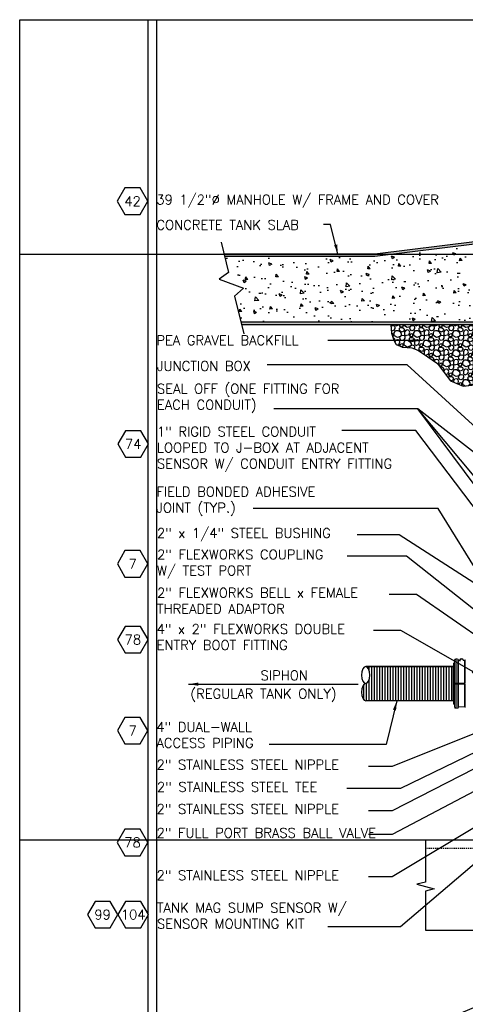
# Model space of a CAD drawing. Extents: x -174 to 90, y 3202 to 3403.
# Tile 2 of 35: x -174 to -122, y 3279 to 3394. Entities that reach past the tile are written whole.
import ezdxf
from ezdxf.enums import TextEntityAlignment as Align

# ---------------------------------------------------------------- set-up
doc = ezdxf.new("R2010")
doc.units = 0
doc.header["$MEASUREMENT"] = 0
doc.linetypes.add('HIDDEN3', pattern=[0.2, 0.125, -0.075])
doc.layers.get('0').update_dxf_attribs({"linetype": 'CONTINUOUS'})
doc.layers.get('DEFPOINTS').update_dxf_attribs({"linetype": 'CONTINUOUS'})
for name, color, linetype in [('BOARDER-TXT', 2, 'CONTINUOUS'), ('CONCRETE-HATCH', 2, 'CONTINUOUS'), ('CONDUIT', 2, 'CONTINUOUS'), ('FREEZE-ALWAYS', 7, 'CONTINUOUS'), ('GALV-2-PIPE', 3, 'CONTINUOUS'), ('PEAGRAVEL-HATCH', 7, 'CONTINUOUS'), ('TANK-SLAB', 6, 'CONTINUOUS'), ('TANK-UST', 5, 'CONTINUOUS'), ('TEXT', 3, 'CONTINUOUS')]:
    doc.layers.add(name, color=color, linetype=linetype)
doc.layers.add('FREEZE-LINES', color=8, linetype='CONTINUOUS', plot=False)
doc.styles.add('GM2-3$0$SIMPLEX', font='simplex.shx')
doc.styles.add('SIMPLEX', font='simplex')
doc.dimstyles.new('DIM12', dxfattribs={"dimscale": 12, "dimtxt": 0.09375, "dimasz": 0.09375, "dimexe": 0.0625, "dimexo": 0.0625, "dimgap": 0.0625, "dimtad": 1, "dimdec": 4, "dimzin": 3, "dimdsep": 46, "dimlunit": 4, "dimtxsty": 'SIMPLEX', "dimcen": 0, "dimclrd": 3, "dimclre": 3, "dimclrt": 3, "dimadec": 0, "dimazin": 0, "dimtfac": 1, "dimtdec": 4, "dimtmove": 0, "dimatfit": 3, "dimfxl": 1, "dimfrac": 2, "dimtolj": 1, "dimtzin": 3, "dimarcsym": 0})

# ---------------------------------------------------------------- blocks, each defined once
blk = doc.blocks.new('HEX')
at = {"color": 3}
blk.add_lwpolyline([(-0.0577, 0.1), (-0.1155, 0), (-0.0577, -0.1), (0.0577, -0.1), (0.1155, 0), (0.0577, 0.1)], close=True, dxfattribs=at)
at = {"color": 3, "style": 'SIMPLEX'}
blk.add_attdef('D#', text='', height=0.08, dxfattribs=at).set_placement((0, 0), align=Align.MIDDLE)
blk = doc.blocks.new('A$C583E68AF')
at = {"linetype": 'Continuous', "lineweight": 18}
for p, q in [((2.04, 0.38), (2.04, -2.3)), ((2.06, 0.41), (2.06, -2.3)), ((2.08, 0.41), (2.06, 0.41)), ((2.08, 0.41), (2.08, -2.3)), ((2.1, 0.38), (2.1, -2.3)), ((2.13, 0.34), (2.13, -2.3)), ((2.29, 0.34), (2.13, 0.34)), ((2.29, 0.33), (2.29, 0.33)), ((2.47, 0.51), (2.48, 0.51)), ((2.83, 0.34), (2.66, 0.34)), ((2.66, 0.26), (2.66, 0.33)), ((2.83, 0.34), (2.83, -2.3)), ((2.85, -2.3), (2.85, 0.4)), ((2.98, -2.3), (2.98, 0.52)), ((3.16, 0.52), (2.98, 0.52)), ((3.16, -2.3), (3.16, 0.52)), ((3.29, -2.3), (3.29, 0.4)), ((3.41, 0.04), (3.33, 0.07)), ((3.33, 0.07), (3.33, -2.3)), ((3.41, -2.3), (3.41, 0.04)), ((2.08, -2.3), (2.06, -2.3)), ((2.83, -2.3), (2.13, -2.3)), ((2.24, -2.3), (2.24, -2.43)), ((2.72, -2.3), (2.72, -2.43)), ((2.82, -2.3), (2.82, -2.43)), ((2.82, -2.3), (2.82, -2.36)), ((3.16, -2.3), (2.98, -2.3)), ((2.98, -2.3), (2.98, -2.36)), ((3.01, -2.3), (3.01, -2.36)), ((3.04, -2.43), (3.04, -2.3)), ((3.1, -2.36), (3.1, -2.3)), ((3.13, -2.3), (3.13, -2.43)), ((2.04, -5.11), (2.04, -2.43)), ((2.06, -5.13), (2.06, -2.43)), ((2.06, -2.43), (2.08, -2.43)), ((2.08, -5.13), (2.08, -2.43)), ((2.1, -5.11), (2.1, -2.43)), ((2.13, -5.07), (2.13, -2.43)), ((2.13, -2.43), (2.83, -2.43)), ((2.82, -2.36), (2.82, -2.43)), ((2.83, -5.07), (2.83, -2.43)), ((2.85, -2.43), (2.85, -5.13)), ((2.98, -2.36), (2.98, -2.43)), ((2.98, -2.43), (2.98, -5.25)), ((2.98, -2.43), (3.16, -2.43)), ((3.01, -2.36), (3.01, -2.43)), ((3.1, -2.43), (3.1, -2.36)), ((3.16, -2.43), (3.16, -5.25)), ((3.29, -2.43), (3.29, -5.13)), ((3.33, -4.8), (3.33, -2.43)), ((3.41, -2.43), (3.41, -4.76)), ((2.06, -5.13), (2.08, -5.13)), ((2.13, -5.07), (2.83, -5.07)), ((2.98, -5.25), (3.16, -5.25)), ((3.33, -4.8), (3.41, -4.76))]:
    blk.add_line(p, q, dxfattribs=at)
for centre, radius, start, end in [((2.06, 0.38), 0.025, 90, 180), ((2.08, 0.38), 0.025, 0, 90), ((2.47, 0.33), 0.18, 90, 180), ((2.48, 0.33), 0.18, 0, 90), ((2.98, 0.4), 0.125, 90, 180), ((3.16, 0.4), 0.125, 0, 90), ((2.06, -5.11), 0.025, 180, 270), ((2.08, -5.11), 0.025, 270, 0), ((2.98, -5.13), 0.125, 180, 270), ((3.16, -5.13), 0.125, 270, 0)]:
    blk.add_arc(centre, radius, start, end, dxfattribs=at)
at = {"linetype": 'Continuous', "lineweight": 18, "extrusion": (0, 0, -1)}
for centre, radius, start, end in [((-2.13, 0.37), 0.025, 270, 0), ((-2.48, 0.37), 0.21, 353.8505, 186.1498), ((-2.48, 0.37), 0.21, 203.7418, 208.2425), ((-2.83, 0.37), 0.025, 180, 270), ((-3.35, 0.13), 0.0625, 292.9959, 0), ((-2.13, -5.1), 0.025, 0, 90), ((-2.83, -5.1), 0.025, 90, 180), ((-3.35, -4.86), 0.0625, 0, 67.0041)]:
    blk.add_arc(centre, radius, start, end, dxfattribs=at)
at = {"linetype": 'Continuous', "lineweight": 18}
for points, knots in [([(2.06, -2.3), (2.06, -2.3), (2.06, -2.3), (2.06, -2.3), (2.06, -2.3), (2.05, -2.3), (2.05, -2.3), (2.05, -2.3), (2.04, -2.3), (2.04, -2.3), (2.04, -2.3), (2.04, -2.3), (2.04, -2.3), (2.04, -2.3)], [0, 0, 0, 0, 0.096054, 0.096054, 0.310909, 0.310909, 0.444136, 0.444136, 0.6591, 0.6591, 0.874061, 0.874061, 1, 1, 1, 1]), ([(2.1, -2.3), (2.1, -2.3), (2.1, -2.3), (2.1, -2.3), (2.1, -2.3), (2.1, -2.3), (2.09, -2.3), (2.09, -2.3), (2.09, -2.3), (2.08, -2.3), (2.08, -2.3), (2.08, -2.3), (2.08, -2.3), (2.08, -2.3)], [0, 0, 0, 0, 0.206603, 0.206603, 0.421636, 0.421636, 0.555112, 0.555112, 0.770013, 0.770013, 0.984917, 0.984917, 1, 1, 1, 1]), ([(2.1, -2.3), (2.1, -2.3), (2.1, -2.3), (2.1, -2.3), (2.1, -2.3), (2.11, -2.3), (2.11, -2.3), (2.11, -2.3), (2.11, -2.3), (2.12, -2.3), (2.12, -2.3), (2.12, -2.3), (2.13, -2.3), (2.13, -2.3)], [0, 0, 0, 0, 0.07909, 0.07909, 0.294111, 0.294111, 0.4276, 0.4276, 0.642515, 0.642515, 0.857432, 0.857432, 1, 1, 1, 1]), ([(2.83, -2.3), (2.83, -2.3), (2.83, -2.3), (2.83, -2.3), (2.84, -2.3), (2.84, -2.3), (2.84, -2.3), (2.85, -2.3), (2.85, -2.3), (2.85, -2.3), (2.85, -2.3), (2.85, -2.3), (2.85, -2.3), (2.85, -2.3)], [0, 0, 0, 0, 0.126041, 0.126041, 0.340893, 0.340893, 0.555765, 0.555765, 0.689044, 0.689044, 0.904055, 0.904055, 1, 1, 1, 1]), ([(2.98, -2.3), (2.96, -2.3), (2.95, -2.3), (2.93, -2.3), (2.91, -2.3), (2.89, -2.3), (2.89, -2.3), (2.87, -2.3), (2.87, -2.3), (2.86, -2.3), (2.85, -2.3), (2.85, -2.3), (2.85, -2.3), (2.85, -2.3)], [0, 0, 0, 0, 0.199624, 0.199624, 0.414501, 0.414501, 0.547754, 0.547754, 0.762752, 0.762752, 0.977748, 0.977748, 1, 1, 1, 1]), ([(3.29, -2.3), (3.29, -2.3), (3.28, -2.3), (3.28, -2.3), (3.27, -2.3), (3.25, -2.3), (3.24, -2.3), (3.22, -2.3), (3.22, -2.3), (3.19, -2.3), (3.18, -2.3), (3.16, -2.3), (3.16, -2.3), (3.16, -2.3)], [0, 0, 0, 0, 0.200992, 0.200992, 0.416022, 0.416022, 0.631018, 0.631018, 0.764422, 0.764422, 0.9793, 0.9793, 1, 1, 1, 1]), ([(3.29, -2.3), (3.29, -2.3), (3.29, -2.3), (3.29, -2.3), (3.29, -2.3), (3.29, -2.3), (3.3, -2.3), (3.31, -2.3), (3.31, -2.3), (3.32, -2.3), (3.32, -2.3), (3.33, -2.3)], [0, 0, 0, 0, 0.058623, 0.058623, 0.347371, 0.347371, 0.636272, 0.636272, 0.924778, 0.924778, 1, 1, 1, 1]), ([(2.04, -2.43), (2.04, -2.43), (2.04, -2.43), (2.04, -2.43), (2.04, -2.43), (2.04, -2.43), (2.05, -2.43), (2.05, -2.43), (2.05, -2.43), (2.06, -2.43), (2.06, -2.43), (2.06, -2.43), (2.06, -2.43), (2.06, -2.43)], [0, 0, 0, 0, 0.123277, 0.123277, 0.338148, 0.338148, 0.552998, 0.552998, 0.767801, 0.767801, 0.982551, 0.982551, 1, 1, 1, 1]), ([(2.08, -2.43), (2.08, -2.43), (2.08, -2.43), (2.08, -2.43), (2.09, -2.43), (2.09, -2.43), (2.09, -2.43), (2.1, -2.43), (2.1, -2.43), (2.1, -2.43), (2.1, -2.43), (2.1, -2.43), (2.1, -2.43), (2.1, -2.43)], [0, 0, 0, 0, 0.098343, 0.098343, 0.313088, 0.313088, 0.527849, 0.527849, 0.742653, 0.742653, 0.957512, 0.957512, 1, 1, 1, 1]), ([(2.13, -2.43), (2.13, -2.43), (2.12, -2.43), (2.12, -2.43), (2.12, -2.43), (2.12, -2.43), (2.11, -2.43), (2.11, -2.43), (2.11, -2.43), (2.1, -2.43), (2.1, -2.43), (2.1, -2.43), (2.1, -2.43), (2.1, -2.43)], [0, 0, 0, 0, 0.108001, 0.108001, 0.241232, 0.241232, 0.456146, 0.456146, 0.671057, 0.671057, 0.886009, 0.886009, 1, 1, 1, 1]), ([(2.85, -2.43), (2.85, -2.43), (2.85, -2.43), (2.85, -2.43), (2.85, -2.43), (2.85, -2.43), (2.85, -2.43), (2.84, -2.43), (2.84, -2.43), (2.84, -2.43), (2.83, -2.43), (2.83, -2.43), (2.83, -2.43), (2.83, -2.43)], [0, 0, 0, 0, 0.096034, 0.096034, 0.311054, 0.311054, 0.526061, 0.526061, 0.741022, 0.741022, 0.87438, 0.87438, 1, 1, 1, 1]), ([(2.85, -2.43), (2.85, -2.43), (2.85, -2.43), (2.86, -2.43), (2.86, -2.43), (2.88, -2.43), (2.89, -2.43), (2.91, -2.43), (2.92, -2.43), (2.95, -2.43), (2.96, -2.43), (2.97, -2.43), (2.98, -2.43), (2.98, -2.43)], [0, 0, 0, 0, 0.124563, 0.124563, 0.339431, 0.339431, 0.554275, 0.554275, 0.769073, 0.769073, 0.98382, 0.98382, 1, 1, 1, 1]), ([(3.16, -2.43), (3.17, -2.43), (3.18, -2.43), (3.21, -2.43), (3.22, -2.43), (3.24, -2.43), (3.25, -2.43), (3.27, -2.43), (3.28, -2.43), (3.29, -2.43), (3.29, -2.43), (3.29, -2.43)], [0, 0, 0, 0, 0.169372, 0.169372, 0.383994, 0.383994, 0.598638, 0.598638, 0.813329, 0.813329, 1, 1, 1, 1]), ([(3.33, -2.43), (3.32, -2.43), (3.32, -2.43), (3.31, -2.43), (3.3, -2.43), (3.29, -2.43), (3.29, -2.43), (3.29, -2.43), (3.29, -2.43), (3.29, -2.43)], [0, 0, 0, 0, 0.209121, 0.209121, 0.497484, 0.497484, 0.785843, 0.785843, 1, 1, 1, 1])]:
    blk.add_open_spline(points, degree=3, knots=knots, dxfattribs=at)
for points in [[(3.33, -2.3), (3.35, -2.3), (3.38, -2.3), (3.41, -2.3)], [(3.41, -2.43), (3.38, -2.43), (3.35, -2.43), (3.33, -2.43)]]:
    blk.add_open_spline(points, degree=3, dxfattribs=at)
blk = doc.blocks.new('A$C0CB26CEE')
at = {"layer": 'BOARDER-TXT'}
h = blk.add_hatch(dxfattribs=at)
h.set_pattern_fill('ANSI31', color=256, scale=2.5, angle=45)
h.set_pattern_definition([(90, (695.26196, -3306.75625), (-0.3125, 3e-17), [])])
h.paths.add_polyline_path([(-14.65, 4.83), (-14.66, 4.83), (-14.65, 4.83)])
h.paths.add_polyline_path([(-14.67, 6.77), (-14.66, 6.78), (-14.66, 6.78)])
h.paths.add_polyline_path([(-14.69, 6.76), (-14.68, 6.77), (-14.68, 6.77)])
h.paths.add_polyline_path([(-14.65, 6.78), (-14.64, 6.79), (-14.64, 6.79)])
h.paths.add_polyline_path([(-14.57, 4.81), (-14.58, 4.81), (-14.57, 4.81)])
h.paths.add_polyline_path([(-14.63, 6.79), (-14.62, 6.8), (-14.62, 6.79)])
h.paths.add_polyline_path([(-14.59, 4.81), (-14.6, 4.81), (-14.59, 4.81)])
h.paths.add_polyline_path([(-14.61, 6.8), (-14.6, 6.8), (-14.6, 6.8)])
h.paths.add_polyline_path([(-14.61, 4.81), (-14.62, 4.82), (-14.61, 4.82)])
h.paths.add_polyline_path([(-14.59, 6.8), (-14.58, 6.8), (-14.58, 6.8)])
h.paths.add_polyline_path([(-14.63, 4.82), (-14.64, 4.82), (-14.63, 4.82)])
h.paths.add_polyline_path([(-4.31, 6.81), (-14.55, 6.81), (-14.54, 6.81), (-14.53, 6.81), (-14.52, 6.8), (-14.51, 6.8), (-14.5, 6.8), (-14.49, 6.8), (-14.48, 6.8), (-14.47, 6.79), (-14.46, 6.79), (-14.45, 6.78), (-14.44, 6.78), (-14.43, 6.77), (-14.42, 6.77), (-14.41, 6.76), (-14.4, 6.76), (-14.39, 6.75), (-14.38, 6.74), (-14.37, 6.73), (-14.36, 6.73), (-14.35, 6.72), (-14.34, 6.71), (-14.33, 6.7), (-14.32, 6.69), (-14.32, 6.68), (-14.31, 6.67), (-14.3, 6.66), (-14.29, 6.65), (-14.28, 6.64), (-14.27, 6.62), (-14.26, 6.61), (-14.26, 6.6), (-14.25, 6.58), (-14.24, 6.57), (-14.23, 6.56), (-14.22, 6.54), (-14.22, 6.53), (-14.21, 6.51), (-14.2, 6.5), (-14.2, 6.48), (-14.19, 6.47), (-14.18, 6.45), (-14.18, 6.43), (-14.17, 6.42), (-14.16, 6.4), (-14.16, 6.38), (-14.15, 6.37), (-14.15, 6.35), (-14.14, 6.33), (-14.14, 6.31), (-14.13, 6.29), (-14.13, 6.28), (-14.12, 6.26), (-14.12, 6.24), (-14.11, 6.22), (-14.11, 6.2), (-14.1, 6.18), (-14.1, 6.16), (-14.1, 6.14), (-14.09, 6.12), (-14.09, 6.1), (-14.09, 6.08), (-14.09, 6.06), (-14.08, 6.04), (-14.08, 6.02), (-14.08, 6), (-14.08, 5.98), (-14.07, 5.95), (-14.07, 5.93), (-14.07, 5.91), (-14.07, 5.89), (-14.07, 5.87), (-14.07, 5.85), (-14.07, 5.83), (-14.07, 5.81), (-14.07, 5.79), (-14.07, 5.76), (-14.07, 5.74), (-14.07, 5.72), (-14.07, 5.7), (-14.07, 5.68), (-14.07, 5.66), (-14.08, 5.64), (-14.08, 5.62), (-14.08, 5.6), (-14.08, 5.58), (-14.09, 5.55), (-14.09, 5.53), (-14.09, 5.51), (-14.09, 5.49), (-14.1, 5.47), (-14.1, 5.45), (-14.1, 5.43), (-14.11, 5.41), (-14.11, 5.39), (-14.12, 5.38), (-14.12, 5.36), (-14.13, 5.34), (-14.13, 5.32), (-14.14, 5.3), (-14.14, 5.28), (-14.15, 5.26), (-14.15, 5.25), (-14.16, 5.23), (-14.16, 5.21), (-14.17, 5.2), (-14.18, 5.18), (-14.18, 5.16), (-14.19, 5.15), (-14.2, 5.13), (-14.2, 5.11), (-14.21, 5.1), (-14.22, 5.08), (-14.22, 5.07), (-14.23, 5.06), (-14.24, 5.04), (-14.25, 5.03), (-14.26, 5.02), (-14.26, 5), (-14.27, 4.99), (-14.28, 4.98), (-14.29, 4.97), (-14.3, 4.96), (-14.31, 4.94), (-14.32, 4.93), (-14.32, 4.92), (-14.33, 4.91), (-14.34, 4.9), (-14.35, 4.9), (-14.36, 4.89), (-14.37, 4.88), (-14.38, 4.87), (-14.39, 4.86), (-14.4, 4.86), (-14.41, 4.85), (-14.42, 4.84), (-14.43, 4.84), (-14.44, 4.83), (-14.45, 4.83), (-14.46, 4.82), (-14.47, 4.82), (-14.48, 4.82), (-14.49, 4.81), (-14.5, 4.81), (-14.51, 4.81), (-14.52, 4.81), (-14.53, 4.81), (-14.54, 4.81), (-14.55, 4.81), (-14.56, 4.81), (-14.56, 4.81), (-14.58, 4.8), (-14.6, 4.8), (-14.62, 4.79), (-14.64, 4.79), (-14.66, 4.78), (-14.68, 4.77), (-14.7, 4.76), (-14.71, 4.75), (-14.72, 4.74), (-14.73, 4.73), (-14.74, 4.73), (-14.75, 4.72), (-14.76, 4.71), (-14.76, 4.7), (-14.77, 4.69), (-14.78, 4.68), (-14.79, 4.67), (-14.8, 4.66), (-14.81, 4.65), (-14.82, 4.64), (-14.83, 4.62), (-14.83, 4.61), (-14.84, 4.6), (-14.85, 4.58), (-14.86, 4.57), (-14.87, 4.56), (-14.87, 4.54), (-14.88, 4.53), (-14.89, 4.51), (-14.89, 4.5), (-14.9, 4.48), (-14.91, 4.47), (-14.92, 4.45), (-14.92, 4.43), (-14.93, 4.42), (-14.93, 4.4), (-14.94, 4.38), (-14.95, 4.37), (-14.95, 4.35), (-14.96, 4.33), (-14.96, 4.31), (-14.97, 4.29), (-14.97, 4.28), (-14.98, 4.26), (-14.98, 4.24), (-14.99, 4.22), (-14.99, 4.2), (-14.99, 4.18), (-15, 4.16), (-15, 4.14), (-15, 4.12), (-15.01, 4.1), (-15.01, 4.08), (-15.01, 4.06), (-15.01, 4.04), (-15.02, 4.02), (-15.02, 4), (-15.02, 3.98), (-15.02, 3.95), (-15.02, 3.93), (-15.03, 3.91), (-15.03, 3.89), (-15.03, 3.87), (-15.03, 3.85), (-15.03, 3.83), (-15.03, 3.81), (-15.03, 3.79), (-15.03, 3.76), (-15.03, 3.74), (-15.03, 3.72), (-15.03, 3.7), (-15.02, 3.68), (-15.02, 3.66), (-15.02, 3.64), (-15.02, 3.62), (-15.02, 3.6), (-15.01, 3.58), (-15.01, 3.55), (-15.01, 3.53), (-15.01, 3.51), (-15, 3.49), (-15, 3.47), (-15, 3.45), (-14.99, 3.43), (-14.99, 3.41), (-14.99, 3.39), (-14.98, 3.38), (-14.98, 3.36), (-14.97, 3.34), (-14.97, 3.32), (-14.96, 3.3), (-14.96, 3.28), (-14.95, 3.26), (-14.95, 3.25), (-14.94, 3.23), (-14.93, 3.21), (-14.93, 3.2), (-14.92, 3.18), (-14.92, 3.16), (-14.91, 3.15), (-14.9, 3.13), (-14.89, 3.11), (-14.89, 3.1), (-14.88, 3.08), (-14.87, 3.07), (-14.87, 3.06), (-14.86, 3.04), (-14.85, 3.03), (-14.84, 3.02), (-14.83, 3), (-14.83, 2.99), (-14.82, 2.98), (-14.81, 2.97), (-14.8, 2.96), (-14.79, 2.94), (-14.78, 2.93), (-14.77, 2.92), (-14.76, 2.91), (-14.76, 2.9), (-14.75, 2.9), (-14.74, 2.89), (-14.73, 2.88), (-14.72, 2.87), (-14.71, 2.86), (-14.7, 2.86), (-14.69, 2.85), (-14.68, 2.84), (-14.67, 2.84), (-14.65, 2.83), (-14.63, 2.82), (-14.61, 2.82), (-14.59, 2.81), (-14.57, 2.81), (-14.56, 2.81), (-4.31, 2.81)])
h.paths.add_polyline_path([(-14.56, 6.81), (-14.55, 6.81), (-14.56, 6.81), (-14.57, 6.81)])
for p, q in [((-4.31, 6.81), (-14.55, 6.81)), ((-4.31, 2.81), (-14.55, 2.81))]:
    blk.add_line(p, q, dxfattribs=at)
blk.add_lwpolyline([(-14.55, 6.81), (-4.31, 6.81), (-4.31, 2.81), (-14.55, 2.81)], dxfattribs=at)
at = {"layer": 'CONDUIT', "extrusion": (0, 0, -1)}
blk.add_ellipse((-14.55, 5.81), major_axis=(0, 1), ratio=0.479201, dxfattribs=at)
at = {"layer": 'CONDUIT'}
blk.add_ellipse((-14.55, 3.81), major_axis=(0, -1), ratio=0.479201, start_param=3.141593, end_param=6.283185, dxfattribs=at)
at = {"layer": 'GALV-2-PIPE', "xscale": -1, "rotation": 359.9999999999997}
blk.add_blockref('A$C583E68AF', (-0.85, 7.17), dxfattribs=at)

msp = doc.modelspace()

# ---------------------------------------------------------------- hatches: boundary and pattern name
at = {"layer": 'CONCRETE-HATCH', "linetype": 'Continuous'}
h = msp.add_hatch(dxfattribs=at)
h.set_pattern_fill('AR-CONC', color=256, scale=0.5, style=0)
h.set_pattern_definition([(130, (-120.0898, 3358.4186), (-3.5863, -0.31376), [0.375, -4.125]), (185, (-120.0898, 3358.4186), (0.69376, 3.76096), [0.3, -3.3]), (79.549, (-120.3886, 3358.3924), (-2.89255, 3.4472), [0.3187, -3.5057]), (133.816, (-120.0898, 3359.4186), (-5.3362, -0.8276), [0.5625, -6.1875]), (83.364, (-120.5344, 3359.3496), (-4.6733, 4.8706), [0.47805, -5.2586]), (188.816, (-120.09, 3359.4186), (-4.6733, 4.8706), [0.45, -4.95]), (159, (-120.5898, 3359.1686), (-2.98454, -2.0131), [0.375, -4.125]), (214, (-120.5898, 3359.1686), (-1.21658, 3.62575), [0.3, -3.3]), (108.549, (-120.8385, 3359.0008), (-4.2011, 1.61265), [0.3187, -3.5057]), (142.5, (-120.0898, 3358.4186), (-0.0608, 1.66447), [0, -3.26, 0, -3.35, 0, -3.3125]), (172.5, (-120.0898, 3358.4186), (-1.31535, 1.97206), [0, -1.91, 0, -3.185, 0, -1.2625]), (212.5, (-118.9748, 3358.4186), (-2.66911, -0.112774), [0, -1.25, 0, -3.9, 0, -5.175]), (222.5, (-118.4748, 3358.4186), (-2.91593, 0.50052), [0, -1.625, 0, -2.59, 0, -3.675])])
h.paths.add_polyline_path([(-147.87165, 3362.39717), (-150.7189, 3363.47751), (-149.63551, 3364.25067), (-150.0992, 3366.10606), (-132.50975, 3366.10606), (-120.52726, 3367.60387), (-120.52726, 3366.38731), (-121.58976, 3365.13731), (-121.58976, 3362.41287), (-120.58976, 3362.41287), (-120.58976, 3362.38731), (-120.08976, 3362.38731), (-120.08976, 3358.41856), (-148.17798, 3358.41856), (-148.94678, 3361.49481)])
at = {"layer": 'PEAGRAVEL-HATCH', "linetype": 'Continuous'}
h = msp.add_hatch(dxfattribs=at)
h.set_pattern_fill('K13', color=256, scale=0.15, angle=45, style=0)
h.set_pattern_definition([(18.43495, (274.3614, 2131.8153), (1.145513, 1.145513), [0.1462664, -3.4761637]), (341.56505, (274.2688, 2131.2219), (1.145513, -1.145513), [0.167446, -3.4549842]), (71.56505, (274.71835, 2131.337), (1.145513, 1.145513), [0.2202847, -3.4021454]), (59.036244, (274.19425, 2131.53674), (1.14551299, 1.14551298), [0.324835, -6.3545962]), (198.43495, (273.901, 2132.5092), (1.145513, 1.145513), [0.1554204, -3.4670097]), (149.036244, (274.0244, 2132.43514), (1.14551298, -1.14551299), [0.1439368, -6.5354943]), (71.56505, (274.0075, 2132.2382), (1.145513, 1.145513), [0.053412, -3.569018]), (149.036244, (273.7875, 2132.15792), (1.14551298, -1.14551299), [0.1686214, -6.5108097]), (300.963757, (274.0953, 2132.011), (-1.14551299, 1.14551298), [0.1008757, -6.5785554]), (329.036244, (273.9415, 2132.1033), (1.14551298, -1.14551299), [0.1793832, -6.500048]), (120.963757, (273.62608, 2131.71045), (-1.14551299, 1.14551298), [0.1211056, -6.5583256]), (225, (273.6845, 2132.1033), (-2.291026, -2e-14), [0.1707825, -1.4492175]), (198.43495, (274.0211, 2131.64555), (1.145513, 1.145513), [0.1943598, -3.4280703]), (149.036244, (273.8367, 2131.5841), (1.14551298, -1.14551299), [0.2456213, -6.4338098]), (120.963757, (274.1669, 2132.2936), (-1.14551299, 1.14551298), [0.164738, -6.514693]), (149.036244, (274.49568, 2132.09634), (1.14551298, -1.14551299), [0.3834064, -6.2960247]), (198.43495, (273.6619, 2131.05475), (1.145513, 1.145513), [0.3286329, -3.2937972]), (120.963757, (273.7992, 2131.41587), (-1.14551299, 1.14551298), [0.207423, -6.472008]), (329.036244, (273.3979, 2131.77047), (1.14551298, -1.14551299), [0.3435275, -6.3359036]), (239.036244, (273.0875, 2131.72953), (1.14551299, 1.14551298), [0.2932156, -6.3862155]), (315, (273.6792, 2130.7156), (2e-14, -2.291026), [0.1258707, -1.4941293]), (288.43495, (273.60474, 2130.9391), (-1.145513, 1.145513), [0.2355205, -3.3869096]), (161.56505, (273.907, 2130.5804), (1.145513, -1.145513), [0.1462591, -3.476171]), (198.43495, (274.12916, 2130.65445), (1.145513, 1.145513), [0.2342041, -3.388226]), (341.56505, (273.9849, 2131.21174), (1.145513, -1.145513), [0.1501193, -3.4723108]), (18.43495, (273.8237, 2131.158), (1.145513, 1.145513), [0.1699328, -3.4524973]), (315, (274.1273, 2131.1643), (2e-14, -2.291026), [0.164305, -1.455695]), (45, (273.6047, 2130.9391), (2.291026, 2e-14), [0.3096043, -1.3103957]), (45, (273.662, 2131.0548), (2.291026, 2e-14), [0.1941188, -1.4258812]), (5e-13, (273.2103, 2131.7705), (1.145513, 1.145513), [0.18757, -2.103456]), (270, (273.7992, 2131.4159), (1.145513, 1.145513), [0.2238538, -2.0671721]), (270, (272.9366, 2131.4781), (1.145513, 1.145513), [0.1137452, -2.1772807]), (18.43495, (273.0875, 2131.7295), (1.145513, 1.145513), [0.1294822, -3.4929479]), (225, (273.7535, 2132.46), (-2.291026, -2e-14), [0.156462, -1.463538]), (90, (273.6429, 2132.2447), (1.145513, 1.145513), [0.10474, -2.186286]), (90, (274.0244, 2132.2889), (1.145513, 1.145513), [0.146285, -2.144741]), (180, (273.8737, 2132.1579), (1.145513, 1.145513), [0.0862435, -2.2047825]), (30.963757, (273.87372, 2132.15792), (1.14551298, 1.14551299), [0.1560122, -6.523419]), (90, (274.2435, 2130.845), (1.145513, 1.145513), [0.2031168, -2.0879092]), (59.036244, (274.12916, 2130.65445), (1.14551299, 1.14551298), [0.222181, -6.45725]), (225, (274.7183, 2131.337), (-2.291026, -2e-14), [0.150823, -1.469177]), (108.43495, (274.788, 2131.54596), (-1.145513, 1.145513), [0.19008, -3.4323501]), (135, (274.7279, 2131.7263), (-2e-14, 2.291026), [0.1258707, -1.4941293]), (341.56505, (274.50014, 2131.86154), (1.145513, -1.145513), [0.1462591, -3.476171]), (198.43495, (274.6117, 2131.2303), (1.145513, 1.145513), [0.1939975, -3.4284326]), (135, (274.2688, 2131.222), (-2e-14, 2.291026), [0.1054288, -1.5145712]), (270, (274.1943, 2131.5367), (1.145513, 1.145513), [0.2402591, -2.0507669]), (45, (274.0211, 2131.6455), (2.291026, 2e-14), [0.1783725, -1.4416275]), (5e-13, (273.6845, 2132.1033), (1.145513, 1.145513), [0.2569598, -2.0340662]), (270, (274.1472, 2131.9245), (1.145513, 1.145513), [0.152819, -2.138207]), (270, (273.5638, 2131.9825), (1.145513, 1.145513), [0.1682216, -2.1228043]), (270, (274.0822, 2132.5099), (1.145513, 1.145513), [0.0750026, -2.2160233])])
h.paths.add_polyline_path([(-130.28049, 3356.3369), (-130.54599, 3357.1481), (-130.6397, 3358.13731), (-119.84274, 3358.13731), (-120.41542, 3352.35606), (-120.22694, 3352.35606), (-119.47901, 3352.35606), (-119.58544, 3351.94943), (-120.17346, 3351.4747), (-120.57849, 3351.18244), (-121.14103, 3351.07003), (-122.15363, 3350.95762), (-123.63876, 3351.58711), (-124.2611, 3352.40407), (-125.1914, 3353.59129), (-125.79819, 3354.02809), (-126.81334, 3354.7145), (-127.49017, 3355.17316), (-128.17209, 3355.4321), (-129.26534, 3355.4945), (-130.02628, 3355.81751)])
at = {"layer": 'TANK-SLAB', "linetype": 'Continuous'}
for points in [[(-120.54221, 3367.602), (-120.52726, 3367.88731), (-132.52726, 3366.38731), (-150.16949, 3366.38731), (-150.0992, 3366.10606), (-132.50975, 3366.10606)], [(-119.84274, 3358.13731), (-119.81488, 3358.41856), (-148.17798, 3358.41856), (-148.10769, 3358.13731)]]:
    msp.add_hatch(color=256, dxfattribs=at).paths.add_polyline_path(points)

# ---------------------------------------------------------------- linework, layer by layer
at = {"layer": 'DEFPOINTS', "linetype": 'Continuous'}
msp.add_lwpolyline([(-119.47901, 3352.35606), (-120.41542, 3352.35606), (-119.84274, 3358.13731), (-130.6397, 3358.13731), (-130.54599, 3357.1481), (-130.28049, 3356.3369), (-130.02628, 3355.81751), (-129.26534, 3355.4945), (-128.17209, 3355.4321), (-127.49017, 3355.17316), (-126.81334, 3354.7145), (-125.79819, 3354.02809), (-125.1914, 3353.59129), (-124.2611, 3352.40407), (-123.63876, 3351.58711), (-122.15363, 3350.95762), (-121.14103, 3351.07003), (-120.57849, 3351.18244), (-120.17346, 3351.4747), (-119.58544, 3351.94943), (-119.47901, 3352.35606)], close=True, dxfattribs=at)
at = {"layer": 'FREEZE-ALWAYS', "color": 60, "linetype": 'Continuous'}
msp.add_lwpolyline([(-174.08631, 3393.81703), (89.91369, 3393.81703), (89.91369, 3201.81703), (-174.08631, 3201.81703)], close=True, dxfattribs=at)
at = {"layer": 'FREEZE-LINES', "color": 8, "linetype": 'Continuous'}
for p, q in [((-159.08631, 3393.81703), (-159.08631, 3253.50724)), ((-158.08631, 3393.81703), (-158.08631, 3253.50724)), ((-174.08631, 3366.38731), (-42.08631, 3366.38731)), ((-174.08631, 3297.88731), (-42.08631, 3297.88731))]:
    msp.add_line(p, q, dxfattribs=at)
at = {"layer": 'TANK-SLAB'}
for p, q in [((-119.81488, 3358.41856), (-148.17798, 3358.41856)), ((-119.84274, 3358.13731), (-148.10769, 3358.13731))]:
    msp.add_line(p, q, dxfattribs=at)
for points in [[(-120.52726, 3367.88731), (-132.52726, 3366.38731), (-150.16949, 3366.38731)], [(-120.54221, 3367.602), (-132.50975, 3366.10606), (-150.0992, 3366.10606)]]:
    msp.add_lwpolyline(points, dxfattribs=at)
at = {"layer": 'TANK-SLAB', "linetype": 'Continuous'}
msp.add_lwpolyline([(-150.51801, 3367.78188), (-149.63551, 3364.25067), (-150.7189, 3363.47751), (-147.87165, 3362.39717), (-148.94678, 3361.49481), (-147.8371, 3357.05458)], dxfattribs=at)
at = {"layer": 'TANK-UST'}
msp.add_line((-126.58631, 3297.88731), (-118.09343, 3297.88731), dxfattribs=at)
at = {"layer": 'TANK-UST', "color": 2, "linetype": 'HIDDEN3'}
msp.add_line((-126.58631, 3296.88731), (-69.58631, 3296.88731), dxfattribs=at)
at = {"layer": 'TANK-UST', "color": 2, "linetype": 'Continuous'}
msp.add_lwpolyline([(-126.58631, 3297.88731), (-126.58631, 3292.94603), (-127.58631, 3292.67808), (-125.58631, 3292.14219), (-126.58631, 3291.87423), (-126.58631, 3287.30052), (-106.60487, 3287.30052), (-106.33693, 3286.30052), (-105.80102, 3288.30052), (-105.53308, 3287.30052), (-90.63955, 3287.30052), (-90.3716, 3286.30052), (-89.8357, 3288.30052), (-89.56775, 3287.30052), (-69.58631, 3287.30052), (-69.58631, 3291.85781), (-68.58631, 3292.12576), (-70.58631, 3292.66166), (-69.58631, 3292.9296), (-69.58631, 3297.88731)], dxfattribs=at)

# ---------------------------------------------------------------- block references
at = {"layer": 'BOARDER-TXT'}
msp.add_blockref('A$C0CB26CEE', (-119.0324, 3311.34706), dxfattribs=at)
at = {"layer": 'TEXT'}
ref = msp.add_blockref('HEX', (-160.87262, 3372.58407), dxfattribs=dict(at, xscale=15.46987781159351, yscale=15.46987781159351, zscale=15.46987781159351))
ref.add_attrib('D#', '42', dxfattribs={"layer": '0', "height": 1.125, "style": 'SIMPLEX'}).set_placement((-160.87262, 3372.58407), align=Align.MIDDLE)
ref = msp.add_blockref('HEX', (-160.80184, 3344.19006), dxfattribs=dict(at, xscale=15.46987781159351, yscale=15.46987781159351, zscale=15.46987781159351))
ref.add_attrib('D#', '74', dxfattribs={"layer": '0', "height": 1.125, "style": 'SIMPLEX'}).set_placement((-160.80184, 3344.19006), align=Align.MIDDLE)
ref = msp.add_blockref('HEX', (-160.8655, 3330.16536), dxfattribs=dict(at, xscale=15.46987781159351, yscale=15.46987781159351, zscale=15.46987781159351))
ref.add_attrib('D#', '7', dxfattribs={"layer": '0', "height": 1.125, "style": 'SIMPLEX'}).set_placement((-160.8655, 3330.16536), align=Align.MIDDLE)
ref = msp.add_blockref('HEX', (-160.83646, 3321.30497), dxfattribs=dict(at, xscale=15.46987781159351, yscale=15.46987781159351, zscale=15.46987781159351))
ref.add_attrib('D#', '78', dxfattribs={"layer": '0', "height": 1.125, "style": 'SIMPLEX'}).set_placement((-160.83646, 3321.30497), align=Align.MIDDLE)
ref = msp.add_blockref('HEX', (-160.8655, 3310.66106), dxfattribs=dict(at, xscale=15.46987781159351, yscale=15.46987781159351, zscale=15.46987781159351))
ref.add_attrib('D#', '7', dxfattribs={"layer": '0', "height": 1.125, "style": 'SIMPLEX'}).set_placement((-160.8655, 3310.66106), align=Align.MIDDLE)
ref = msp.add_blockref('HEX', (-160.87262, 3297.57027), dxfattribs=dict(at, xscale=15.46987781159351, yscale=15.46987781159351, zscale=15.46987781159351))
ref.add_attrib('D#', '78', dxfattribs={"layer": '0', "height": 1.125, "style": 'SIMPLEX'}).set_placement((-160.87262, 3297.57027), align=Align.MIDDLE)
ref = msp.add_blockref('HEX', (-164.37446, 3289.13253), dxfattribs=dict(at, xscale=15.46987781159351, yscale=15.46987781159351, zscale=15.46987781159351))
ref.add_attrib('D#', '99', dxfattribs={"layer": '0', "height": 1.125, "style": 'SIMPLEX'}).set_placement((-164.37446, 3289.13253), align=Align.MIDDLE)
ref = msp.add_blockref('HEX', (-160.80184, 3289.13253), dxfattribs=dict(at, xscale=15.46987781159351, yscale=15.46987781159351, zscale=15.46987781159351))
ref.add_attrib('D#', '104', dxfattribs={"layer": '0', "height": 1.125, "style": 'SIMPLEX'}).set_placement((-160.80184, 3289.13253), align=Align.MIDDLE)

# ---------------------------------------------------------------- texts
at = {"layer": 'TEXT', "char_height": 1.125, "attachment_point": 1}
for s, insert, width, style in [('39 1/2"%%C MANHOLE W/ FRAME AND COVER', (-158.08631, 3373.33438), 38.3504379, 'SIMPLEX'), ('CONCRETE TANK SLAB', (-158.08631, 3370.37691), 20.3823714, 'SIMPLEX'), ('PEA GRAVEL BACKFILL', (-158.08631, 3356.8822), 22.3213794, 'SIMPLEX'), ('JUNCTION BOX', (-158.01553, 3353.86769), 30.6940476, 'SIMPLEX'), ('\\pt2.16;SEAL OFF (ONE FITTING FOR EACH CONDUIT)', (-158.01553, 3351.20952), 25.722339, 'SIMPLEX'), ('1" RIGID STEEL CONDUIT\\PLOOPED TO J-BOX AT ADJACENT SENSOR W/ CONDUIT ENTRY FITTING', (-158.01553, 3346.19414), 31.7887157, 'SIMPLEX'), ('FIELD BONDED ADHESIVE JOINT (TYP.)', (-158.08631, 3339.16784), 21.4367467, 'SIMPLEX'), ('\\pt2.16;2" x 1/4" STEEL BUSHING', (-158.01553, 3334.33155), 23.2619425, 'SIMPLEX'), ('\\pt2.16;2" FLEXWORKS COUPLING\\P\\pt2.16,23.625;W/ TEST PORT', (-158.00842, 3331.81772), 21.9734568, 'SIMPLEX'), ('\\pt2.16;2" FLEXWORKS BELL x FEMALE THREADED ADAPTOR', (-158.00842, 3327.341), 27.0773761, 'SIMPLEX'), ('\\pt2.16;4" x 2" FLEXWORKS DOUBLE ENTRY BOOT FITTING', (-158.05016, 3323.10434), 24.7847474, 'SIMPLEX'), ('\\pt2.16;4" DUAL-WALL ACCESS PIPING', (-158.07919, 3311.65234), 19.1626938, 'SIMPLEX'), ('\\pt2.16;2" STAINLESS STEEL NIPPLE', (-158.05908, 3307.23589), 25.8581626, 'GM2-3$0$SIMPLEX'), ('\\pt2.16;2" STAINLESS STEEL TEE', (-158.01553, 3304.62807), 23.2619425, 'SIMPLEX'), ('\\pt2.16;2" STAINLESS STEEL NIPPLE', (-158.05908, 3302.04805), 25.8581626, 'GM2-3$0$SIMPLEX'), ('\\pt2.16;2" FULL PORT BRASS BALL VALVE', (-158.05908, 3299.25691), 25.8581626, 'GM2-3$0$SIMPLEX'), ('\\pt2.16;2" STAINLESS STEEL NIPPLE', (-158.05908, 3294.29206), 25.8581626, 'GM2-3$0$SIMPLEX'), ('\\pt2.16;TANK MAG SUMP SENSOR W/ SENSOR MOUNTING KIT', (-158.01553, 3290.496), 26.3386473, 'SIMPLEX')]:
    msp.add_mtext(s, dxfattribs=dict(at, insert=insert, width=width, style=style))
at = {"layer": 'TEXT', "linetype": 'Continuous', "char_height": 1.125, "attachment_point": 1, "style": 'SIMPLEX'}
for s, insert, width in [('SIPHON', (-145.88606, 3317.67719), 15.8502653), ('(REGULAR TANK ONLY)', (-154.10901, 3315.53162), 19.7897462)]:
    msp.add_mtext(s, dxfattribs=dict(at, insert=insert, width=width))

# ---------------------------------------------------------------- leaders
at = {"layer": 'TEXT'}
for points in [[(-136.83199, 3366.38731), (-137.68292, 3369.87048), (-138.51891, 3369.87048)], [(-107.90782, 3334.45172), (-128.7257, 3353.43665), (-145.11458, 3353.43665)], [(-110.64762, 3328.15948), (-127.48811, 3348.31298), (-144.33851, 3348.31298)], [(-110.06074, 3322.38435), (-127.70839, 3345.7631), (-136.35795, 3345.7631)], [(-107.0513, 3319.0158), (-129.6719, 3333.5597), (-134.59729, 3333.5597)], [(-111.50569, 3317.33697), (-128.81278, 3331.06763), (-135.75661, 3331.06763)], [(-114.03626, 3317.1552), (-127.63725, 3326.5909), (-130.81853, 3326.5909)], [(-120.11335, 3317.01334), (-129.48621, 3322.34802), (-132.67717, 3322.34802)], [(-154.3109, 3316.08791), (-142.87456, 3316.08791), (-134.4452, 3316.08791)], [(-108.78418, 3315.16033), (-130.48789, 3306.4759), (-133.26264, 3306.4759)], [(-129.94351, 3314.14769), (-131.19027, 3309.02011), (-144.8691, 3309.02011)], [(-107.08712, 3313.244), (-130.48789, 3301.28805), (-133.26264, 3301.28805)], [(-107.54291, 3310.56951), (-130.48789, 3298.49691), (-133.26264, 3298.49691)], [(-107.08712, 3307.57953), (-130.48789, 3293.53206), (-133.26264, 3293.53206)], [(-107.08712, 3284.01131), (-130.48789, 3274.27534), (-135.3282, 3274.27534)]]:
    msp.add_leader(points, dimstyle='DIM12', dxfattribs=at)
at = {"layer": 'TEXT', "linetype": 'Continuous'}
for points in [[(-126.96527, 3356.3022), (-133.97941, 3356.30138), (-137.99851, 3356.30138)], [(-107.83268, 3321.87179), (-127.48811, 3348.31298), (-144.33851, 3348.31298)], [(-100.95781, 3327.62544), (-127.48811, 3348.31298), (-132.58673, 3348.31298)], [(-119.82139, 3328.15304), (-125.10475, 3336.64488), (-146.74373, 3336.64488)], [(-107.42452, 3314.61661), (-129.51038, 3303.87066), (-135.77319, 3303.87066)], [(-113.86837, 3301.02669), (-129.51038, 3287.69756), (-138.00222, 3287.69756)]]:
    msp.add_leader(points, dimstyle='DIM12', override={"dimgap": 0.0625, "dimtad": 0}, dxfattribs=at)

doc.saveas('drawing.dxf')
